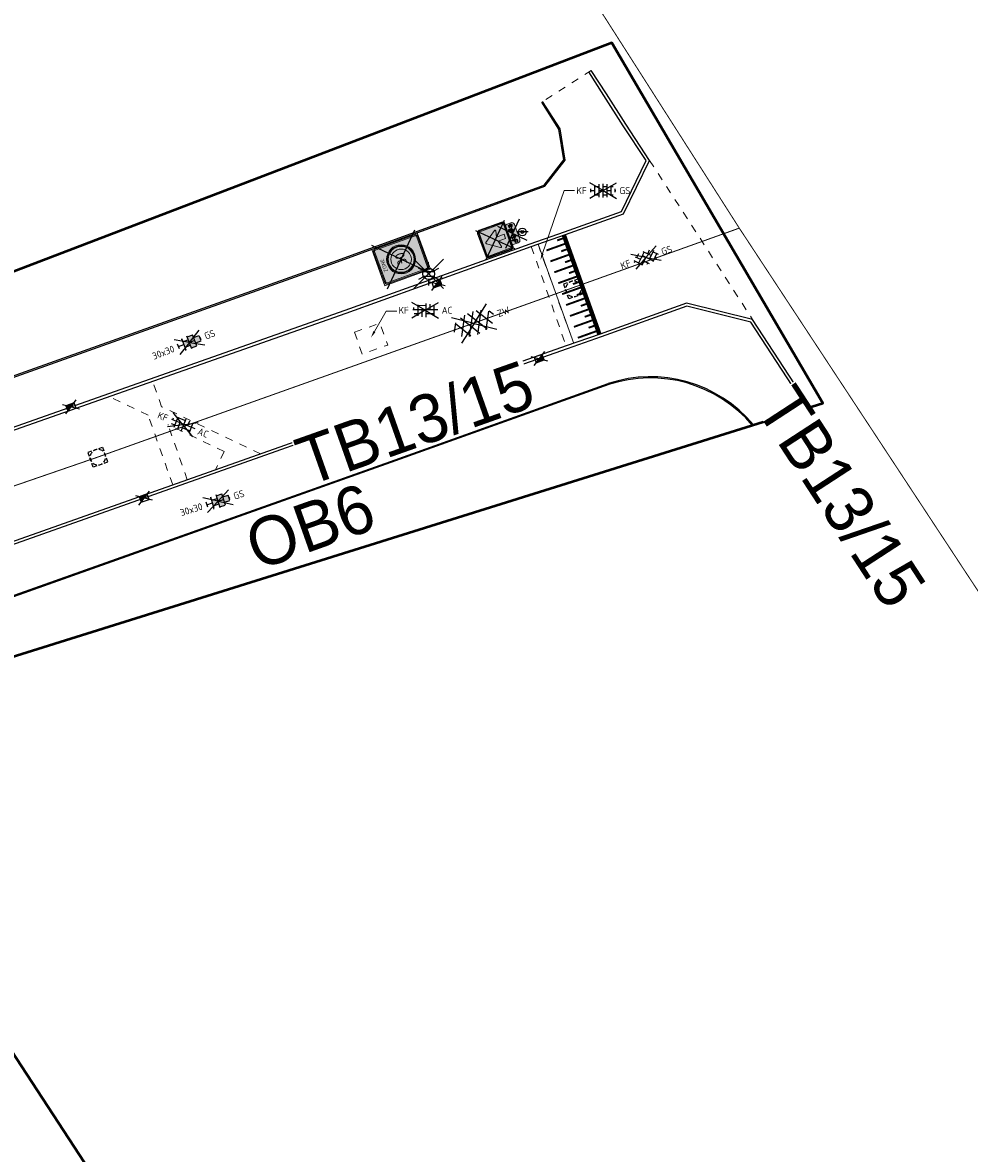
# Model space of a CAD drawing. Header units: metres. Extents: x 155090 to 155764, y 461362 to 461866.
# Tile 28 of 31: x 155269 to 155318, y 461678 to 461737. Entities that reach past the tile are written whole.
import ezdxf
from ezdxf import colors
from ezdxf.entities.mleader import LeaderData, LeaderLine
from ezdxf.enums import TextEntityAlignment as Align
from ezdxf.math import Vec2, Vec3

# ---------------------------------------------------------------- set-up
doc = ezdxf.new("R2018")
doc.units = ezdxf.units.M
doc.linetypes.add('RI-GWA', pattern=[18.45, 6, -1.8, 1.75, -1.8, 1.75, -1.8, 1.75, -1.8])
doc.linetypes.add('ZZ-HIDDEN-SO', pattern=[4, 2, -2])
for name, color, linetype, lineweight in [('B-OI-RI-GWA_TRANSPORTLEIDING-G', 10, 'RI-GWA', 18), ('N-WE-IE-MEUBILAIR_WEGMEUBILAIR_VERKEERSBORD-S-200', 7, 'Continuous', 25), ('N-WE-KG-GRENS_WERK-GD', 7, 'XX-WERKGRENS', 50), ('N-WE-VH-KANTOPSLUITING-T18', 10, 'Continuous', 18), ('V-WE-OV-LICHTMAST-S-200', 190, 'Continuous', 25), ('V-WE-RI-OVERIG_RIOOLPUT-OPHOOGTEBRENGEN-S-200', 10, 'Continuous', 25), ('V-WE-VH-KANTOPSLUITING_OPSLUITBAND_60X200-G', 150, 'V-VH-OPSLUITBAND-SO', 25), ('V-WE-VH-KANTOPSLUITING_TROTTOIRBAND_130X150-G', 210, 'V-VH-TROTTOIRBAND-SO', 25), ('V-WE-VH-KANTOPSLUITING_VOORKANTBAND-G', 50, 'Continuous', 25), ('V-WE-VH-MATERIAALGRENS-G', 7, 'ZZ-HIDDEN-SO', 18), ('V-WE-VH-VERHARDING_ASFALT-S-200', 7, 'Continuous', 25), ('V-WE-VH-VERHARDING_BETONSTRAATSTEEN-S-200', 7, 'Continuous', 25), ('V-WE-VH-VERHARDING_TEGEL-S-200', 7, 'Continuous', 25), ('V-WE-VW-MARKERING_SYMBOOL_PLATEAU-S', 30, 'Continuous', 18), ('V-WE-VW-VERKEERSTEKEN_BORD_C-S-200', 7, 'Continuous', 25), ('V-WE-VW-VERKEERSTEKEN_BORD_ONDERBORD-S-200', 7, 'Continuous', 25), ('V-WE-VW-VERKEERSTEKEN_BORD_ZONEBORD-S-200', 7, 'Continuous', 25), ('V01-WE-VH-KANTOPSLUITING_VOORKANTBAND-G', 50, 'Continuous', 25), ('X-XX-AL-VERWIJZING_DETAIL-T18', 10, 'Continuous', 18)]:
    doc.layers.add(name, color=color, linetype=linetype, lineweight=lineweight)
doc.layers.add('V-WE-RI-HWA_KOLK-S-200', color=150, linetype='Continuous', lineweight=25, true_color=0x007fff)
doc.styles.add('NLCS-ISO', font='NLCS-ISO.ttf')
doc.styles.add('NLCS-ISO-M200-T18', font='NLCS-ISO.ttf', dxfattribs={"height": 0.36})
doc.styles.add('NLCS-RVV-M200-T25', font='NLCS-RVV.ttf')
doc.linetypes.add('V-VH-OPSLUITBAND-SO', pattern='A,4,-2,2,-2,2,[24,NLCS.SHX,S=1,R=0,X=0,Y=0],2,-2,2,-2', length=20)
doc.linetypes.add('V-VH-TROTTOIRBAND-SO', pattern='A,2.5,[24,NLCS.SHX,S=1,R=0,X=0,Y=0],2.5,-2,2,-2,2,-2', length=15)
doc.linetypes.add('XX-WERKGRENS', pattern='A,0,[137,NLCS.SHX,S=0.5,R=0,X=0,Y=0],-30', length=30)

# ---------------------------------------------------------------- blocks, each defined once
blk = doc.blocks.new('*U28')
at = {"const_width": 0.2}
blk.add_lwpolyline([(5.454, 1.4), (0, 1.4)], dxfattribs=at)
for points in [[(5.454, 1.5), (0, 1.5)], [(5.454, 0), (0, 0)]]:
    blk.add_lwpolyline(points)
at = {"const_width": 0.1, "flags": 128}
for points in [[(0.15, 1.3), (0.15, 1)], [(0.45, 1.3), (0.45, 0.3)], [(0.75, 1.3), (0.75, 1)], [(1.05, 1.3), (1.05, 0.3)], [(1.35, 1.3), (1.35, 1)], [(1.65, 1.3), (1.65, 0.3)], [(1.95, 1.3), (1.95, 1)], [(2.25, 1.3), (2.25, 0.3)], [(2.55, 1.3), (2.55, 1)], [(2.85, 1.3), (2.85, 0.3)], [(3.15, 1.3), (3.15, 1)], [(3.45, 1.3), (3.45, 0.3)], [(3.75, 1.3), (3.75, 1)], [(4.05, 1.3), (4.05, 0.3)], [(4.35, 1.3), (4.35, 1)], [(4.65, 1.3), (4.65, 0.3)], [(4.95, 1.3), (4.95, 1)], [(5.25, 1.3), (5.25, 0.3)]]:
    blk.add_lwpolyline(points, dxfattribs=at)
blk = doc.blocks.new('V-SVH-ASFALT-SO')
for p, q in [((0, 0), (-4.9, 3.52)), ((-2.32, -2.7), (0.94, 2.94)), ((2.56, -2.64), (-0.67, 2.95)), ((0, 0), (4.9, 3.52)), ((-5.51, -0.22), (-4.31, 1.86)), ((-1.98, -2.78), (-4.55, 1.68)), ((-4.19, -1.94), (-1.41, 2.88)), ((0.44, -2.97), (-2.76, 2.58)), ((-0.17, -2.97), (2.99, 2.5)), ((4.39, -1.81), (1.71, 2.83)), ((2.29, -2.71), (4.74, 1.53)), ((5.5, 0.28), (4.81, 1.46)), ((0, 0), (-4.9, -3.52)), ((0, 0), (4.9, -3.52))]:
    blk.add_line(p, q)
at = {"style": 'NLCS-ISO'}
blk.add_attdef('KLEUR', text='', height=1.8, dxfattribs=at).set_placement((6.53, 0), align=Align.MIDDLE_LEFT)
at = {"style": 'NLCS-ISO', "flags": 1}
blk.add_attdef('FUNCTIE', text='', height=1.8, dxfattribs=at).set_placement((0, -3.98), align=Align.TOP_CENTER)
blk = doc.blocks.new('V-SVH-BSS_KEIFORMAAT_BLOK_01_KL-SO')
for p, q in [((0, 0), (-3.46, 2)), ((0, 0), (-3.46, -2)), ((-3.22, 0.24), (3.22, 0.24)), ((-2.92, 0.24), (-2.92, 0.77)), ((-1.87, -1.43), (-1.87, 1.43)), ((-1.87, 1.29), (0.23, 1.29)), ((-0.82, -1.69), (-0.82, 0.24)), ((0, 0), (3.46, 2)), ((0, 0), (3.46, -2)), ((0.23, -1.75), (0.23, 1.75)), ((1.28, 0.24), (1.28, 1.61)), ((2.33, -1.22), (2.33, 1.22)), ((-2.88, -0.81), (-1.87, -0.81)), ((0.23, -0.81), (2.33, -0.81))]:
    blk.add_line(p, q)
at = {"style": 'NLCS-ISO'}
blk.add_attdef('FORMAAT', text='', height=1.8, dxfattribs=at).set_placement((-4.25, 0), align=Align.MIDDLE_RIGHT)
blk.add_attdef('KLEUR', text='', height=1.8, dxfattribs=at).set_placement((4.25, 0), align=Align.MIDDLE_LEFT)
at = {"style": 'NLCS-ISO', "flags": 1}
blk.add_attdef('FUNCTIE', text='', height=1.8, dxfattribs=at).set_placement((0, -2.75), align=Align.TOP_CENTER)
blk = doc.blocks.new('V-SVH-BSS_KEIFORMAAT_KEPER_KL-SO')
for p, q in [((0, 0), (-3.46, 2)), ((0, 0), (-3.46, -2)), ((-3.22, 0.25), (-1.48, -1.48)), ((-3.22, -0.25), (-2.97, 0)), ((-2.56, 1.08), (-1.48, 0)), ((-2.23, 0.74), (-1.39, 1.58)), ((-2.23, -0.74), (0, 1.48)), ((-1.54, -1.54), (0, 0)), ((-0.74, 0.74), (1.48, -1.48)), ((-0.26, 1.74), (1.48, 0)), ((0, 0), (3.46, 2)), ((0, 0), (3.46, -2)), ((0.74, 0.74), (1.54, 1.54)), ((0.74, -0.74), (2.56, 1.08)), ((1.39, -1.58), (2.97, 0)), ((2.23, 0.74), (3.22, -0.25)), ((-0.74, -0.74), (0.26, -1.74)), ((-0.26, -1.74), (0, -1.48)), ((2.23, -0.74), (2.56, -1.08))]:
    blk.add_line(p, q)
at = {"style": 'NLCS-ISO'}
blk.add_attdef('FORMAAT', text='', height=1.8, dxfattribs=at).set_placement((-4.25, 0), align=Align.MIDDLE_RIGHT)
blk.add_attdef('KLEUR', text='', height=1.8, dxfattribs=at).set_placement((4.25, 0), align=Align.MIDDLE_LEFT)
at = {"style": 'NLCS-ISO', "flags": 1}
blk.add_attdef('FUNCTIE', text='', height=1.8, dxfattribs=at).set_placement((0, -2.75), align=Align.TOP_CENTER)
blk = doc.blocks.new('V-SVH-BSS_KEIFORMAAT_HALFST_KL-SO')
for p, q in [((0, 0), (-3.46, 2)), ((0, 0), (-3.46, -2)), ((-3.15, -0.43), (-3.15, 0.43)), ((-3.15, 0), (-2.1, 0)), ((-2.1, -1.34), (-2.1, 1.34)), ((-2.1, 1.05), (-1.05, 1.05)), ((-1.05, -1.66), (-1.05, 1.66)), ((-1.05, 0), (0, 0)), ((0, 0), (3.46, 2)), ((0, -1.75), (0, 1.75)), ((0, 1.05), (1.05, 1.05)), ((0, 0), (3.46, -2)), ((1.05, -1.66), (1.05, 1.66)), ((1.05, 0), (2.1, 0)), ((2.1, -1.34), (2.1, 1.34)), ((2.1, 1.05), (2.6, 1.05)), ((3.15, -0.43), (3.15, 0.43)), ((3.15, 0), (3.25, 0)), ((-2.1, -1.05), (-1.05, -1.05)), ((0, -1.05), (1.05, -1.05)), ((2.1, -1.05), (2.6, -1.05))]:
    blk.add_line(p, q)
at = {"style": 'NLCS-ISO'}
blk.add_attdef('FORMAAT', text='', height=1.8, dxfattribs=at).set_placement((-4.25, 0), align=Align.MIDDLE_RIGHT)
blk.add_attdef('KLEUR', text='', height=1.8, dxfattribs=at).set_placement((4.25, 0), align=Align.MIDDLE_LEFT)
at = {"style": 'NLCS-ISO', "flags": 1}
blk.add_attdef('FUNCTIE', text='', height=1.8, dxfattribs=at).set_placement((0, -2.75), align=Align.TOP_CENTER)
blk = doc.blocks.new('V-SVH-TEGEL_300X300_DIK_HALFST_KL-SO')
h = blk.add_hatch(color=254)
h.dxf.hatch_style = 1
h.paths.add_polyline_path([(0, 0.75), (-1.5, 0.75), (-1.5, -0.75), (0, -0.75)])
h.paths.add_polyline_path([(1.5, 1.5), (0, 1.5), (0, 0), (1.5, 0)])
h.paths.add_polyline_path([(1.5, 0), (0, 0), (0, -0.75), (0, -1.5), (1.5, -1.5)])
h.paths.add_polyline_path([(3, 0.67), (2.92, 0.75), (1.5, 0.75), (1.5, 0), (1.5, -0.75), (2.92, -0.75), (3, -0.67)])
for p, q in [((0, 0), (-3.46, 2)), ((0, 0), (-3.46, -2)), ((-3, -0.67), (-3, 0.67)), ((-3, 0), (-1.5, 0)), ((-1.67, 1.5), (-1.5, 1.5)), ((-1.5, -1.55), (-1.5, 1.55)), ((-1.5, 0.75), (0, 0.75)), ((0, 0), (3.46, 2)), ((0, -1.75), (0, 1.75)), ((0, 1.5), (1.5, 1.5)), ((0, 0), (1.5, 0)), ((0, 0), (3.46, -2)), ((1.5, -1.55), (1.5, 1.55)), ((1.5, 0.75), (2.94, 0.75)), ((3, -0.67), (3, 0.67)), ((3, 0), (3.25, 0)), ((-1.67, -1.5), (-1.5, -1.5)), ((-1.5, -0.75), (0, -0.75)), ((0, -1.5), (1.5, -1.5)), ((1.5, -0.75), (2.94, -0.75))]:
    blk.add_line(p, q)
at = {"style": 'NLCS-ISO'}
blk.add_attdef('FORMAAT', text='', height=1.8, dxfattribs=at).set_placement((-4.25, 0), align=Align.MIDDLE_RIGHT)
blk.add_attdef('KLEUR', text='', height=1.8, dxfattribs=at).set_placement((4.25, 0), align=Align.MIDDLE_LEFT)
at = {"style": 'NLCS-ISO', "flags": 1}
blk.add_attdef('FUNCTIE', text='', height=1.8, dxfattribs=at).set_placement((0, -2.75), align=Align.TOP_CENTER)
blk = doc.blocks.new('*U55')
at = {"lineweight": 30, "flags": 106}
blk.add_attdef('OB', text='', height=0.36, dxfattribs=at).set_placement((0, 0.1), align=Align.BOTTOM_CENTER)
blk = doc.blocks.new('*U68')
at = {"lineweight": 30, "flags": 106}
blk.add_attdef('OB', text='', height=0.36, dxfattribs=at).set_placement((0, 0.1), align=Align.BOTTOM_CENTER)
blk = doc.blocks.new('*U69')
at = {"layer": 'N-WE-VH-KANTOPSLUITING-T18'}
ref = blk.add_blockref('*U68', (0.651, 0), dxfattribs=at)
lines = blk.add_mtext('TB13/15', dxfattribs={"layer": '0', "insert": (0.651, 0.1), "char_height": 2.5, "attachment_point": 1, "bg_fill": 3, "box_fill_scale": 1, "bg_fill_color": 256, "bg_fill_transparency": 0})
ref.add_attrib('OB', '', (0.651, 0.1), dxfattribs={"flags": 64}).embed_mtext(lines)
blk = doc.blocks.new('*U70')
at = {"layer": 'V-WE-VH-VERHARDING_TEGEL-S-200', "color": 0, "linetype": 'ByBlock', "lineweight": -2, "transparency": 16777216}
for p, rotation in [((155282.617, 461714.752), 19.47887516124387), ((155308.778, 461718.642), 303.0567210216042), ((155255.271, 461705.098), 19.39482635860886)]:
    blk.add_blockref('*U69', p, dxfattribs=dict(at, rotation=rotation))
blk = doc.blocks.new('V-SRI-KOLK_TROTTOIR-SO')
h = blk.add_hatch(color=256)
h.dxf.hatch_style = 1
h.paths.add_polyline_path([(1.125, 1.5), (-1.125, 1.5), (-1.125, 0)])
for p, q in [((-1.875, -0.5), (1.875, 2)), ((1.875, -0.5), (-1.875, 2)), ((-1.125, 0), (1.125, 1.5))]:
    blk.add_line(p, q)
blk.add_lwpolyline([(-1.125, 0), (1.125, 0), (1.125, 1.5), (-1.125, 1.5)], close=True)
blk = doc.blocks.new('SRI-PUT_OPHOOGTEBRENGEN-SO')
for p, q in [((-2, -0.5), (-2, 0.5)), ((-0.5, 2), (0.5, 2)), ((2, -0.5), (2, 0.5)), ((-0.5, -2), (0.5, -2))]:
    blk.add_line(p, q)
for points in [[(-1, 2), (-2, 2), (-2, 1)], [(1, 2), (2, 2), (2, 1)], [(-1, -2), (-2, -2), (-2, -1)], [(1, -2), (2, -2), (2, -1)]]:
    blk.add_lwpolyline(points)
for start, end in [(165.5225, 194.4775), (120, 150), (75.5225, 104.4775), (30, 60), (345.5225, 14.4775), (210, 240), (255.5225, 284.4775), (300, 330)]:
    blk.add_arc((0, 0), 2, start, end)
blk = doc.blocks.new('SIE-WEG_VERKEERSBORD_PAAL-SO')
blk.add_line((1.5, 0), (-1.5, 0))
for radius in [1, 0.373]:
    blk.add_circle((0, 0), radius)
at = {"style": 'NLCS-ISO'}
blk.add_attdef('VERKEERSBORD', (1.39, 1.44), '', height=1.8, dxfattribs=at)
blk = doc.blocks.new('V-SVW-VERKEERSTEKEN_BORD_C03-SO')
at = {"true_color": 0xffffff}
h = blk.add_hatch(color=7, dxfattribs=at)
h.dxf.hatch_style = 1
h.paths.add_polyline_path([(3.05, 3.75), (-3.05, 3.75, 0.414214), (-3.75, 3.05), (-3.75, 0), (-3.55, 0), (-3.55, 3.05, -0.414214), (-3.05, 3.55), (3.05, 3.55, -0.414214), (3.55, 3.05), (3.55, 0), (3.75, 0), (3.75, 3.05, 0.414214)])
h = blk.add_hatch(color=7, dxfattribs=at)
h.dxf.hatch_style = 1
h.paths.add_polyline_path([(3.05, 3.55), (-3.05, 3.55, 0.414214), (-3.55, 3.05), (-3.55, 0), (-3.35, 0), (-3.35, 3.05, -0.414214), (-3.05, 3.35), (3.05, 3.35, -0.414214), (3.35, 3.05), (3.35, 0), (3.55, 0), (3.55, 3.05, 0.414214)])
h = blk.add_hatch(color=7, dxfattribs=at)
h.dxf.hatch_style = 1
h.paths.add_polyline_path([(-0.16, 2.53, -0.518438), (0.16, 2.53), (1.95, 0), (3.35, 0), (3.35, 3.05, 0.414214), (3.05, 3.35), (-3.05, 3.35, 0.414214), (-3.35, 3.05), (-3.35, 0), (-1.95, 0)])
h = blk.add_hatch(color=7, dxfattribs=at)
h.dxf.hatch_style = 1
h.paths.add_polyline_path([(-3.55, 0), (-3.75, 0), (-3.75, -3.05, 0.414214), (-3.05, -3.75), (3.05, -3.75, 0.414214), (3.75, -3.05), (3.75, 0), (3.55, 0), (3.55, -3.05, -0.414214), (3.05, -3.55), (-3.05, -3.55, -0.414214), (-3.55, -3.05)])
h = blk.add_hatch(color=7, dxfattribs=at)
h.dxf.hatch_style = 1
h.paths.add_polyline_path([(-3.35, 0), (-3.55, 0), (-3.55, -3.05, 0.414214), (-3.05, -3.55), (3.05, -3.55, 0.414214), (3.55, -3.05), (3.55, 0), (3.35, 0), (3.35, -3.05, -0.414214), (3.05, -3.35), (-3.05, -3.35, -0.414214), (-3.35, -3.05)])
h = blk.add_hatch(color=7, dxfattribs=at)
h.dxf.hatch_style = 1
h.paths.add_polyline_path([(-2.37, -0.59), (-1.95, 0), (-3.35, 0), (-3.35, -3.05, 0.414214), (-3.05, -3.35), (3.05, -3.35, 0.414214), (3.35, -3.05), (3.35, 0), (1.95, 0), (2.37, -0.59, -0.690116), (2.16, -0.9), (0.57, -0.53), (0.57, -2.62), (-0.57, -2.62), (-0.57, -0.53), (-2.16, -0.9, -0.690116)])
h = blk.add_hatch(color=7, dxfattribs=at)
h.dxf.hatch_style = 1
h.paths.add_polyline_path([(-2.37, -0.59, 0.690116), (-2.16, -0.9), (-0.57, -0.53), (-0.57, -2.62), (0.57, -2.62), (0.57, -0.53), (2.16, -0.9, 0.690116), (2.37, -0.59), (0.16, 2.53, 0.518438), (-0.16, 2.53)])
at = {"color": 250, "true_color": 0x191919}
for points in [[(-3.95, -3.95), (3.95, 3.95)], [(-3.95, 3.95), (3.95, -3.95)]]:
    blk.add_lwpolyline(points, dxfattribs=at)
at = {"color": 250, "lineweight": 0, "true_color": 0x191919}
for points in [[(-3.05, -3.75), (3.05, -3.75, 0.414214), (3.75, -3.05), (3.75, 3.05, 0.414214), (3.05, 3.75), (-3.05, 3.75, 0.414214), (-3.75, 3.05), (-3.75, -3.05, 0.414214)], [(-3.05, -3.55), (3.05, -3.55, 0.414214), (3.55, -3.05), (3.55, 3.05, 0.414214), (3.05, 3.55), (-3.05, 3.55, 0.414214), (-3.55, 3.05), (-3.55, -3.05, 0.414214)], [(-3.05, -3.35), (3.05, -3.35, 0.414214), (3.35, -3.05), (3.35, 3.05, 0.414214), (3.05, 3.35), (-3.05, 3.35, 0.414214), (-3.35, 3.05), (-3.35, -3.05, 0.414214)], [(0.57, -0.53), (0.57, -2.62), (-0.57, -2.62), (-0.57, -0.53), (-2.16, -0.9, -0.690116), (-2.37, -0.59), (-0.16, 2.53, -0.518438), (0.16, 2.53), (2.37, -0.59, -0.690116), (2.16, -0.9)]]:
    blk.add_lwpolyline(points, format="xyb", close=True, dxfattribs=at)
blk = doc.blocks.new('V-SVW-VERKEERSTEKEN_BORD_ONDERBORD_OB04-SO')
at = {"true_color": 0xffffff}
h = blk.add_hatch(color=7, dxfattribs=at)
h.dxf.hatch_style = 1
edge = h.paths.add_edge_path()
edge.add_line((2.75, -0.52), (2.75, 0.52))
edge.add_arc((2.02, 0.52), 0.726, 0, 90)
edge.add_line((2.02, 1.25), (-2.02, 1.25))
edge.add_arc((-2.02, 0.52), 0.726, 90, 180)
edge.add_line((-2.75, 0.52), (-2.75, -0.52))
edge.add_arc((-2.02, -0.52), 0.726, 180, 270)
edge.add_line((-2.02, -1.25), (2.02, -1.25))
edge.add_arc((2.02, -0.52), 0.726, 270, 360)
h = blk.add_hatch(color=7, dxfattribs=at)
h.dxf.hatch_style = 1
h.paths.add_polyline_path([(-0.99, 0.4), (-0.92, 0.55), (-0.81, 0.55), (-0.81, 0.64), (-1.14, 0.64, 1), (-1.14, 0.55), (-1.01, 0.55), (-1.05, 0.47), (-1.79, 0.47), (-1.74, 0.6, -0.345861), (-1.67, 0.64), (-1.56, 0.64), (-1.56, 0.73), (-1.68, 0.73, 0.334348), (-1.82, 0.62), (-1.98, 0.19, 0.794265), (-2.35, -0.55, 0.4733), (-1.7, -0.43, 0.427471), (-1.89, 0.16), (-1.85, 0.29), (-1.35, -0.27), (-1.15, -0.27, 0.529348), (-0.52, -0.6, 0.476174), (-0.4, 0.05, 0.318009), (-0.87, 0.17)])
h.paths.add_polyline_path([(-1.81, 0.38), (-1.09, 0.38), (-1.33, -0.15)], flags=16)
h.paths.add_polyline_path([(-1.93, 0.07, -0.542254), (-1.86, -0.48, -0.632638), (-2.41, -0.22, -0.479903), (-2.01, 0.1), (-2.12, -0.21, 1.053204), (-2.03, -0.24)], flags=16)
h.paths.add_polyline_path([(-1.03, 0.3), (-0.95, 0.13, 0.234167), (-1.15, -0.18), (-1.25, -0.18)], flags=16)
h.paths.add_polyline_path([(-0.91, 0.05), (-0.79, -0.18), (-1.05, -0.18, -0.216058)], flags=16)
h.paths.add_polyline_path([(-1.05, -0.27), (-0.72, -0.27, 0.566151), (-0.68, -0.2), (-0.83, 0.09, -0.564261), (-0.39, -0.27, -0.396488), (-0.75, -0.56, -0.350134)], flags=16)
h = blk.add_hatch(color=7, dxfattribs=at)
h.dxf.hatch_style = 1
h.paths.add_polyline_path([(1.38, 0.17), (1.28, 0.34, 0.255306), (1.23, 0.36), (1.01, 0.36), (1.06, 0.49, -0.318303), (1.14, 0.55), (1.26, 0.55), (1.26, 0.67), (1.11, 0.67, 0.321327), (0.98, 0.59), (0.76, 0.1), (0.69, 0.11), (0.69, 0.2, 0.106802), (0.47, 0.17), (0.51, 0.08, 0.671062), (0.48, -0.62, 0.948349), (0.87, 0.05), (0.95, 0.24), (1.27, -0.29, 0.259153), (1.35, -0.33), (1.7, -0.33, 0.931549), (2.48, -0.28, 0.922827), (1.71, -0.22), (1.41, -0.22, -0.255465), (1.34, -0.18), (1.28, -0.09), (1.38, 0.12, 0.249583)])
h.paths.add_polyline_path([(0.55, -0.52, -0.929509), (0.72, -0.01), (0.6, -0.27, 1), (0.7, -0.32), (0.82, -0.06, -0.86337)], flags=16)
h.paths.add_polyline_path([(2.36, -0.27, -0.929509), (1.83, -0.33), (2.11, -0.33, 1), (2.11, -0.22), (1.83, -0.22, -0.86337)], flags=16)
h = blk.add_hatch(color=7, dxfattribs=at)
h.dxf.hatch_style = 1
h.paths.add_polyline_path([(2.06, 0.2), (2.37, 0.2), (2.37, 0.36), (1.7, 0.36, 0.572156), (1.66, 0.29), (1.74, 0.13, 0.436321), (1.8, 0.11, -0.140127)])
at = {"color": 250, "true_color": 0x191919}
for points in [[(-2.96, -2.96), (2.96, 2.96)], [(-2.96, 2.96), (2.96, -2.96)]]:
    blk.add_lwpolyline(points, dxfattribs=at)
at = {"color": 250, "lineweight": 0, "true_color": 0x191919}
for points in [[(2.75, -0.52), (2.75, 0.52, 0.414214), (2.02, 1.25), (-2.02, 1.25, 0.414214), (-2.75, 0.52), (-2.75, -0.52, 0.414214), (-2.02, -1.25), (2.02, -1.25, 0.414214)], [(-0.99, 0.4), (-0.92, 0.55), (-0.81, 0.55), (-0.81, 0.64), (-1.14, 0.64, 1), (-1.14, 0.55), (-1.01, 0.55), (-1.05, 0.47), (-1.79, 0.47), (-1.74, 0.6, -0.345861), (-1.67, 0.64), (-1.56, 0.64), (-1.56, 0.73), (-1.68, 0.73, 0.334348), (-1.82, 0.62), (-1.98, 0.19, 0.794265), (-2.35, -0.55, 0.4733), (-1.7, -0.43, 0.427471), (-1.89, 0.16), (-1.85, 0.29), (-1.35, -0.27), (-1.15, -0.27, 0.529348), (-0.52, -0.6, 0.476174), (-0.4, 0.05, 0.318009), (-0.87, 0.17)], [(-1.93, 0.07, -0.542254), (-1.86, -0.48, -0.632638), (-2.41, -0.22, -0.479903), (-2.01, 0.1), (-2.12, -0.21, 1.053204), (-2.03, -0.24)], [(-1.03, 0.3), (-1.25, -0.18), (-1.15, -0.18, -0.234167), (-0.95, 0.13)], [(-0.83, 0.09, -0.564261), (-0.39, -0.27, -0.396488), (-0.75, -0.56, -0.350134), (-1.05, -0.27), (-0.72, -0.27, 0.566151), (-0.68, -0.2)], [(-0.79, -0.18), (-0.91, 0.05, 0.216058), (-1.05, -0.18)], [(1.71, -0.22, -0.922827), (2.48, -0.28, -0.931549), (1.7, -0.33), (1.35, -0.33, -0.259153), (1.27, -0.29), (0.95, 0.24), (0.87, 0.05, -0.948349), (0.48, -0.62, -0.671062), (0.51, 0.08), (0.47, 0.17, -0.106802), (0.69, 0.2), (0.69, 0.11), (0.76, 0.1), (0.98, 0.59, -0.321327), (1.11, 0.67), (1.26, 0.67), (1.26, 0.55), (1.14, 0.55, 0.318303), (1.06, 0.49), (1.01, 0.36), (1.23, 0.36, -0.265598), (1.28, 0.34), (1.38, 0.17, -0.249583), (1.38, 0.12), (1.28, -0.09), (1.34, -0.18, 0.255465), (1.41, -0.22)], [(2.37, 0.36), (1.7, 0.36, 0.526528), (1.66, 0.3), (1.74, 0.13, 0.485649), (1.8, 0.11, -0.136609), (2.06, 0.2), (2.37, 0.2)], [(0.82, -0.06, -0.86337), (0.55, -0.52, -0.929509), (0.72, -0.01), (0.6, -0.27, 1), (0.7, -0.32)], [(1.83, -0.22, -0.86337), (2.36, -0.27, -0.929509), (1.83, -0.33), (2.11, -0.33, 1), (2.11, -0.22)]]:
    blk.add_lwpolyline(points, format="xyb", close=True, dxfattribs=at)
blk.add_lwpolyline([(-1.09, 0.38), (-1.81, 0.38), (-1.33, -0.15)], close=True, dxfattribs=at)
blk = doc.blocks.new('V-SVW-VERKEERSTEKEN_BORD_ZONEBORD BEGIN_A01_030-SO')
at = {"true_color": 0xffffff}
h = blk.add_hatch(color=7, dxfattribs=at)
h.dxf.hatch_style = 1
h.paths.add_polyline_path([(5, 6.25), (-5, 6.25), (-5, 0), (-4.76, 0), (-4.76, 5.49, -0.414214), (-4.23, 6.01), (4.25, 6.01, -0.414214), (4.77, 5.49), (4.77, 0), (5, 0)])
h = blk.add_hatch(color=7, dxfattribs=at)
h.dxf.hatch_style = 1
h.paths.add_polyline_path([(-4.49, 5.49, -0.414214), (-4.23, 5.75), (4.25, 5.75, -0.414214), (4.51, 5.49), (4.51, 0), (4.77, 0), (4.77, 5.49, 0.414214), (4.25, 6.01), (-4.23, 6.01, 0.414214), (-4.76, 5.49), (-4.76, 0), (-4.49, 0)])
h = blk.add_hatch(color=7, dxfattribs=at)
h.dxf.hatch_style = 1
h.paths.add_polyline_path([(4.51, 5.49, 0.414214), (4.25, 5.75), (-4.23, 5.75, 0.414214), (-4.49, 5.49), (-4.49, 0), (-3.75, 0, -1), (3.75, 0), (4.51, 0)])
h = blk.add_hatch(color=7, dxfattribs=at)
h.dxf.hatch_style = 1
h.paths.add_polyline_path([(-3.75, 0), (-3.55, 0, -1), (3.55, 0), (3.75, 0, 1)])
h = blk.add_hatch(color=7, dxfattribs=at)
h.dxf.hatch_style = 1
h.paths.add_polyline_path([(-3.55, 0), (-3.35, 0, -1), (3.35, 0), (3.55, 0, 1)])
h = blk.add_hatch(color=7, dxfattribs=at)
h.dxf.hatch_style = 1
h.paths.add_polyline_path([(-3.35, 0), (-2.65, 0, -1), (2.65, 0), (3.35, 0, 1)])
h = blk.add_hatch(color=7, dxfattribs=at)
h.dxf.hatch_style = 1
h.paths.add_polyline_path([(5, 0), (4.77, 0), (4.77, -5.49, -0.414214), (4.25, -6.02), (-4.23, -6.02, -0.414214), (-4.76, -5.49), (-4.76, 0), (-5, 0), (-5, -6.25), (5, -6.25)])
h = blk.add_hatch(color=7, dxfattribs=at)
h.dxf.hatch_style = 1
h.paths.add_polyline_path([(-4.49, 0), (-4.76, 0), (-4.76, -5.49, 0.414214), (-4.23, -6.02), (4.25, -6.02, 0.414214), (4.77, -5.49), (4.77, 0), (4.51, 0), (4.51, -5.49, -0.414214), (4.25, -5.75), (-4.23, -5.75, -0.414214), (-4.49, -5.49)])
h = blk.add_hatch(color=7, dxfattribs=at)
h.dxf.hatch_style = 1
h.paths.add_polyline_path([(-3.75, 0), (-4.49, 0), (-4.49, -5.49, 0.414214), (-4.23, -5.75), (4.25, -5.75, 0.414214), (4.51, -5.49), (4.51, 0), (3.75, 0, -1)])
h = blk.add_hatch(color=7, dxfattribs=at)
h.dxf.hatch_style = 1
h.paths.add_polyline_path([(3.75, 0), (3.55, 0, -1), (-3.55, 0), (-3.75, 0, 1)])
h = blk.add_hatch(color=7, dxfattribs=at)
h.dxf.hatch_style = 1
h.paths.add_polyline_path([(3.55, 0), (3.35, 0, -1), (-3.35, 0), (-3.55, 0, 1)])
h = blk.add_hatch(color=7, dxfattribs=at)
h.dxf.hatch_style = 1
h.paths.add_polyline_path([(3.35, 0), (2.65, 0, -1), (-2.65, 0), (-3.35, 0, 1)])
h = blk.add_hatch(color=7, dxfattribs=at)
h.dxf.hatch_style = 1
h.paths.add_polyline_path([(-2.65, 0), (2.65, 0, 1)])
h = blk.add_hatch(color=7, dxfattribs=at)
h.dxf.hatch_style = 1
h.paths.add_polyline_path([(2.65, 0), (-2.65, 0, 1)])
at = {"color": 250, "true_color": 0x191919}
for points in [[(-5.93, -5.93), (5.93, 5.93)], [(-5.93, 5.93), (5.93, -5.93)]]:
    blk.add_lwpolyline(points, dxfattribs=at)
at = {"color": 250, "lineweight": 0, "true_color": 0x191919}
blk.add_lwpolyline([(-5, 6.25), (5, 6.25), (5, -6.25), (-5, -6.25)], close=True, dxfattribs=at)
for points in [[(-4.23, 6.01), (4.25, 6.01, -0.414214), (4.77, 5.49), (4.77, -5.49, -0.414214), (4.25, -6.02), (-4.23, -6.02, -0.414214), (-4.76, -5.49), (-4.76, 5.49, -0.414214)], [(-4.23, 5.75), (4.25, 5.75, -0.414214), (4.51, 5.49), (4.51, -5.49, -0.414214), (4.25, -5.75), (-4.23, -5.75, -0.414214), (-4.49, -5.49), (-4.49, 5.49, -0.414214)]]:
    blk.add_lwpolyline(points, format="xyb", close=True, dxfattribs=at)
for radius in [3.75, 3.55, 3.35, 2.65]:
    blk.add_circle((0, 0), radius, dxfattribs=at)
at = {"color": 250, "true_color": 0x191919, "style": 'NLCS-RVV-M200-T25'}
for s, height, p in [('ZONE', 1, (0.02, 4.71)), ('30', 2.5, (0.1, 0))]:
    blk.add_text(s, height=height, dxfattribs=at).set_placement(p, align=Align.MIDDLE_CENTER)
blk.add_attdef('RVV_ONDERSCHRIFT', text='', height=1, dxfattribs=at).set_placement((0.02, -4.72), align=Align.MIDDLE_CENTER)
blk = doc.blocks.new('V-SOV-LICHTMAST-SO')
for p, q in [((3.83, -3.83), (-3.83, 3.83)), ((-3.83, -3.83), (3.83, 3.83)), ((0, 1.5), (0, 3)), ((-1.3, 0.75), (-2.6, 1.5)), ((1.3, 0.75), (2.6, 1.5)), ((-1.3, -0.75), (-2.6, -1.5)), ((0, -1.5), (0, -3)), ((1.3, -0.75), (2.6, -1.5))]:
    blk.add_line(p, q)
at = {"flags": 128}
for points in [[(-1.38, 0.59), (1.38, 0.59)], [(-1.38, -0.59), (1.38, -0.59)]]:
    blk.add_lwpolyline(points, dxfattribs=at)
blk.add_circle((0, 0), 1.5)
at = {"style": 'NLCS-ISO'}
blk.add_attdef('TYPE', text='', height=1.8, dxfattribs=at).set_placement((0, 3), align=Align.BOTTOM_CENTER)

msp = doc.modelspace()

# ---------------------------------------------------------------- linework, layer by layer
at = {"layer": 'B-OI-RI-GWA_TRANSPORTLEIDING-G', "color": 253, "ltscale": 0.2, "const_width": 0.05, "flags": 128}
for points in [[(155306.34, 461726.06), (155270, 461783)], [(155306.34, 461726.06), (155295, 461722)], [(155306.34, 461726.06), (155347.5, 461663.5)], [(155273.08, 461714.19), (155295, 461722)], [(155273.08, 461714.19), (155240.2, 461702.87)]]:
    msp.add_lwpolyline(points, dxfattribs=at)
at = {"layer": 'N-WE-KG-GRENS_WERK-GD', "ltscale": 0.02, "flags": 128}
msp.add_lwpolyline([(155105.013, 461659.872), (155118.813, 461635.516), (155126.889, 461638.046), (155124.292, 461649.191), (155170.609, 461666.767), (155218.13, 461583.83), (155167.798, 461559.686), (155178.507, 461538.254), (155186.424, 461542.21), (155185.211, 461545.687), (155228.765, 461565.982), (155303.127, 461423.789), (155319.306, 461445.611), (155305.711, 461469.494), (155347.888, 461488.921), (155355.625, 461465.681), (155372.342, 461477.038), (155355.372, 461504.599), (155385.673, 461521.106), (155404.454, 461519.029), (155405.464, 461528.164), (155392.385, 461531.299), (155360.112, 461595.505), (155330.667, 461580.401), (155309.903, 461612.456), (155357.621, 461640.591), (155359.912, 461638.036), (155362.19, 461639.174), (155351.686, 461656.031), (155304.033, 461629.413), (155269.224, 461682.728), (155257.66, 461700.439), (155310.66, 461717.018), (155299.752, 461735.637), (155212.089, 461702.127), (155199.973, 461719.395), (155183.631, 461710.92), (155193.211, 461696.537)], close=True, dxfattribs=at)
at = {"layer": 'V-WE-VH-KANTOPSLUITING_OPSLUITBAND_60X200-G', "ltscale": 0.2, "flags": 128}
for points in [[(155197.162, 461715.736), (155206.492, 461701.584, 0.324941), (155214.113, 461698.738), (155219.459, 461700.78), (155238.026, 461707.501), (155252.392, 461712.571), (155253.412, 461712.95), (155263.965, 461716.697), (155285.351, 461724.311), (155296.248, 461728.278), (155297.268, 461729.592), (155297.018, 461731.175), (155296.123, 461732.569)], [(155299.588, 461717.969), (155288.33, 461713.941), (155267.298, 461706.47), (155256.723, 461702.789, 0.187804), (155252.647, 461699.782), (155252.388, 461699.938, 0.064876), (155251.465, 461698.128), (155250.38, 461694.816), (155252, 461691.687), (155260.626, 461676.406), (155261.367, 461675.072), (155262.195, 461673.579)]]:
    msp.add_lwpolyline(points, format="xyb", dxfattribs=at)
at = {"layer": 'V-WE-VH-KANTOPSLUITING_OPSLUITBAND_60X200-G', "ltscale": 0.2}
msp.add_arc((155301.745, 461711.421), 6.895, 40.04094, 108.24936, dxfattribs=at)
at = {"layer": 'V-WE-VH-KANTOPSLUITING_TROTTOIRBAND_130X150-G', "ltscale": 0.2}
for points in [[(155215.446, 461696.594), (155220.523, 461698.485), (155239.121, 461705.202), (155264.838, 461714.377), (155285.968, 461721.811), (155295.536, 461725.256), (155297.297, 461725.876), (155300.243, 461726.921), (155301.531, 461729.553), (155300.34, 461731.353), (155299.344, 461732.919), (155298.561, 461734.133)], [(155309.83, 461716.759), (155309.066, 461717.926), (155306.934, 461721.201), (155303.621, 461722.025), (155299.198, 461720.44), (155297.439, 461719.826), (155287.591, 461716.353), (155266.453, 461708.876), (155255.321, 461704.957)]]:
    msp.add_lwpolyline(points, dxfattribs=at)
at = {"layer": 'V-WE-VH-KANTOPSLUITING_VOORKANTBAND-G', "ltscale": 0.2, "flags": 128}
for points in [[(155215.499, 461696.454), (155220.575, 461698.345), (155239.171, 461705.061), (155264.889, 461714.235), (155286.018, 461721.67), (155295.586, 461725.115), (155297.347, 461725.735), (155300.351, 461726.8), (155301.704, 461729.564), (155300.466, 461731.434), (155299.47, 461733), (155298.687, 461734.214)], [(155214.131, 461698.681), (155219.48, 461700.724), (155238.046, 461707.445), (155252.469, 461712.534), (155253.375, 461712.873), (155263.985, 461716.64), (155285.371, 461724.254), (155296.285, 461728.228), (155297.331, 461729.576), (155297.075, 461731.197), (155296.174, 461732.602)], [(155309.979, 461716.805), (155309.191, 461718.008), (155307.028, 461721.332), (155303.613, 461722.181), (155299.148, 461720.582), (155297.389, 461719.968), (155287.541, 461716.494), (155266.403, 461709.017), (155255.271, 461705.098)], [(155256.707, 461702.847), (155267.278, 461706.526), (155288.309, 461713.997), (155299.567, 461718.026)]]:
    msp.add_lwpolyline(points, dxfattribs=at)
at = {"layer": 'V-WE-VH-MATERIAALGRENS-G', "ltscale": 0.2, "flags": 128}
for points in [[(155298.687, 461734.214), (155296.123, 461732.569)], [(155301.704, 461729.564), (155307.028, 461721.332)], [(155299.19, 461720.602), (155297.347, 461725.735)], [(155295.586, 461725.115), (155297.389, 461719.968)], [(155295.935, 461725.228), (155297.779, 461720.095)], [(155276.474, 461716.827), (155276.009, 461718.148)], [(155275.782, 461716.382), (155273.749, 461717.353)], [(155281.584, 461714.387), (155276.474, 461716.827)], [(155307.07, 461715.895), (155309.83, 461716.759)], [(155277.049, 461712.783), (155275.782, 461716.382)], [(155277.803, 461713.05), (155276.802, 461715.895)], [(155279.713, 461714.505), (155276.802, 461715.895)], [(155279.713, 461714.505), (155279.283, 461713.605)]]:
    msp.add_lwpolyline(points, dxfattribs=at)
msp.add_lwpolyline([(155286.443, 461720.68), (155287.763, 461721.147), (155288.163, 461720.016), (155286.843, 461719.549)], close=True, dxfattribs=at)
at = {"layer": 'V01-WE-VH-KANTOPSLUITING_VOORKANTBAND-G'}
msp.add_arc((155301.745, 461711.421), 6.955, 40.04094, 108.24936, dxfattribs=at)

# ---------------------------------------------------------------- block references
at = {"layer": 'N-WE-IE-MEUBILAIR_WEGMEUBILAIR_VERKEERSBORD-S-200', "xscale": 0.2, "yscale": 0.2, "zscale": 0.2}
msp.add_blockref('SIE-WEG_VERKEERSBORD_PAAL-SO', (155295.12, 461725.862), dxfattribs=at)
at = {"layer": 'N-WE-VH-KANTOPSLUITING-T18'}
ref = msp.add_blockref('*U55', (155280.611, 461710.605), dxfattribs=dict(at, rotation=19.55769134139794))
lines = msp.add_mtext('OB6', dxfattribs={"layer": '0', "insert": (155280.578, 461710.699), "char_height": 2.5, "attachment_point": 1, "rotation": 19.55769, "bg_fill": 3, "box_fill_scale": 1, "bg_fill_color": 256, "bg_fill_transparency": 0})
ref.add_attrib('OB', '', (155280.578, 461710.699), dxfattribs={"flags": 38}).embed_mtext(lines)
at = {"layer": 'V-WE-OV-LICHTMAST-S-200', "xscale": 0.2, "yscale": 0.2, "zscale": 0.2}
msp.add_blockref('V-SOV-LICHTMAST-SO', (155290.28, 461723.697), dxfattribs=at)
at = {"layer": 'V-WE-RI-HWA_KOLK-S-200', "xscale": 0.2, "yscale": 0.2, "zscale": 0.2}
for p, rotation in [((155290.649, 461723.337), 199.803548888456), ((155295.944, 461719.458), 199.4471164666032), ((155271.836, 461716.672), 19.5689181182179), ((155275.623, 461711.96), 19.47887516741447)]:
    msp.add_blockref('V-SRI-KOLK_TROTTOIR-SO', p, dxfattribs=dict(at, rotation=rotation))
at = {"layer": 'V-WE-RI-OVERIG_RIOOLPUT-OPHOOGTEBRENGEN-S-200', "xscale": 0.2, "yscale": 0.2, "zscale": 0.2, "rotation": 20}
for p in [(155297.772, 461722.922), (155273.179, 461714.219)]:
    msp.add_blockref('SRI-PUT_OPHOOGTEBRENGEN-SO', p, dxfattribs=at)
at = {"layer": 'V-WE-VH-VERHARDING_ASFALT-S-200', "xscale": 0.2, "yscale": 0.2, "zscale": 0.2, "rotation": 21.82379009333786}
msp.add_blockref('V-SVH-ASFALT-SO', (155292.629, 461721.132), dxfattribs=at).add_auto_attribs({'KLEUR': 'ZW'})
at = {"layer": 'V-WE-VH-VERHARDING_BETONSTRAATSTEEN-S-200', "xscale": 0.2, "yscale": 0.2, "zscale": 0.2}
msp.add_blockref('V-SVH-BSS_KEIFORMAAT_HALFST_KL-SO', (155299.3, 461728), dxfattribs=at).add_auto_attribs({'FORMAAT': 'KF', 'KLEUR': 'GS'})
for name, p, rotation, values in [('V-SVH-BSS_KEIFORMAAT_KEPER_KL-SO', (155301.516, 461724.546), 19.20403100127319, {'FORMAAT': 'KF', 'KLEUR': 'GS'}), ('V-SVH-BSS_KEIFORMAAT_BLOK_01_KL-SO', (155290.104, 461721.811), 0.06810188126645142, {'FORMAAT': 'KF', 'KLEUR': 'AC'}), ('V-SVH-BSS_KEIFORMAAT_BLOK_01_KL-SO', (155277.57, 461715.899), 338.100996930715, {'FORMAAT': 'KF', 'KLEUR': 'AC'})]:
    msp.add_blockref(name, p, dxfattribs=dict(at, rotation=rotation)).add_auto_attribs(values)
at = {"layer": 'V-WE-VH-VERHARDING_TEGEL-S-200', "xscale": 0.2, "yscale": 0.2, "zscale": 0.2}
for p, rotation in [((155277.91, 461720.154), 21.15185935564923), ((155279.39, 461711.942), 17.34608291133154)]:
    msp.add_blockref('V-SVH-TEGEL_300X300_DIK_HALFST_KL-SO', p, dxfattribs=dict(at, rotation=rotation)).add_auto_attribs({'FORMAAT': '30x30', 'KLEUR': 'GS'})
at = {"layer": 'V-WE-VH-VERHARDING_TEGEL-S-200'}
msp.add_blockref('*U70', (0, 0), dxfattribs=at)
at = {"layer": 'V-WE-VW-MARKERING_SYMBOOL_PLATEAU-S', "lineweight": 0, "rotation": 289.7582954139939}
msp.add_blockref('*U28', (155295.935, 461725.228), dxfattribs=at)
at = {"layer": 'V-WE-VW-VERKEERSTEKEN_BORD_C-S-200', "xscale": 0.2, "yscale": 0.2, "zscale": 0.2, "rotation": 110.0053463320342}
msp.add_blockref('V-SVW-VERKEERSTEKEN_BORD_C03-SO', (155293.727, 461725.456), dxfattribs=at)
at = {"layer": 'V-WE-VW-VERKEERSTEKEN_BORD_ONDERBORD-S-200', "xscale": 0.2, "yscale": 0.2, "zscale": 0.2, "rotation": 110.0075504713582}
msp.add_blockref('V-SVW-VERKEERSTEKEN_BORD_ONDERBORD_OB04-SO', (155294.618, 461725.782), dxfattribs=at)
at = {"layer": 'V-WE-VW-VERKEERSTEKEN_BORD_ZONEBORD-S-200', "xscale": 0.2, "yscale": 0.2, "zscale": 0.2, "rotation": 110.0075504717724}
msp.add_blockref('V-SVW-VERKEERSTEKEN_BORD_ZONEBORD BEGIN_A01_030-SO', (155288.855, 461724.447), dxfattribs=at)

# ---------------------------------------------------------------- leaders
at = {"layer": 'X-XX-AL-VERWIJZING_DETAIL-T18'}
ml = msp.add_multileader_mtext('Standard', dxfattribs=at)
ml.set_content('', color=256, style='NLCS-ISO-M200-T18')
ml.set_leader_properties(color=256, linetype='ByLayer', lineweight=-1)
ml.build(insert=Vec2(0, 0))
ml.multileader.update_dxf_attribs({"text_left_attachment_type": 5, "text_right_attachment_type": 5, "dogleg_length": 0.36, "arrow_head_size": 0.36})
ctx = ml.context
ctx.base_point, ctx.char_height, ctx.arrow_head_size, ctx.landing_gap_size, ctx.plane_origin = Vec3(155297.643, 461728.011), 0.36, 0.36, 0.18, Vec3(155296.057, 461724.405)
ctx.left_attachment, ctx.right_attachment = 5, 5
notes = []
notes.append((ctx, [(0, (1, 1, 0), (155297.283, 461728.011), (1, 0), 0.36, [(0, [(155296.057, 461724.405)], 0, [])])]))
ctx.mtext.insert, ctx.mtext.flow_direction = Vec3(155297.823, 461728.371), 5
ml = msp.add_multileader_mtext('Standard', dxfattribs=at)
ml.set_content('', color=256, style='NLCS-ISO-M200-T18')
ml.set_leader_properties(color=256, linetype='ByLayer', lineweight=-1)
ml.build(insert=Vec2(0, 0))
ml.multileader.update_dxf_attribs({"text_left_attachment_type": 5, "text_right_attachment_type": 5, "dogleg_length": 0.36, "arrow_head_size": 0.36})
ctx = ml.context
ctx.base_point, ctx.char_height, ctx.arrow_head_size, ctx.landing_gap_size, ctx.plane_origin = Vec3(155288.449, 461721.771), 0.36, 0.36, 0.18, Vec3(155287.299, 461720.402)
ctx.left_attachment, ctx.right_attachment = 5, 5
notes.append((ctx, [(0, (1, 1, 0), (155288.089, 461721.771), (1, 0), 0.36, [(0, [(155287.299, 461720.402)], 0, [])])]))
ctx.mtext.insert, ctx.mtext.flow_direction = Vec3(155288.629, 461722.131), 5
for ctx, leaders in notes:
    for number, flags, end, landing, length, lines in leaders:
        leader = LeaderData()
        leader.index, (leader.has_last_leader_line, leader.has_dogleg_vector, leader.attachment_direction) = number, flags
        leader.last_leader_point, leader.dogleg_vector, leader.dogleg_length = Vec3(end), Vec3(landing), length
        for number, points, colour, breaks in lines:
            line = LeaderLine()
            line.index, line.vertices, line.color, line.breaks = number, Vec3.list(points), colors.encode_raw_color(colour), breaks
            leader.lines.append(line)
        ctx.leaders.append(leader)

doc.saveas('drawing.dxf')
